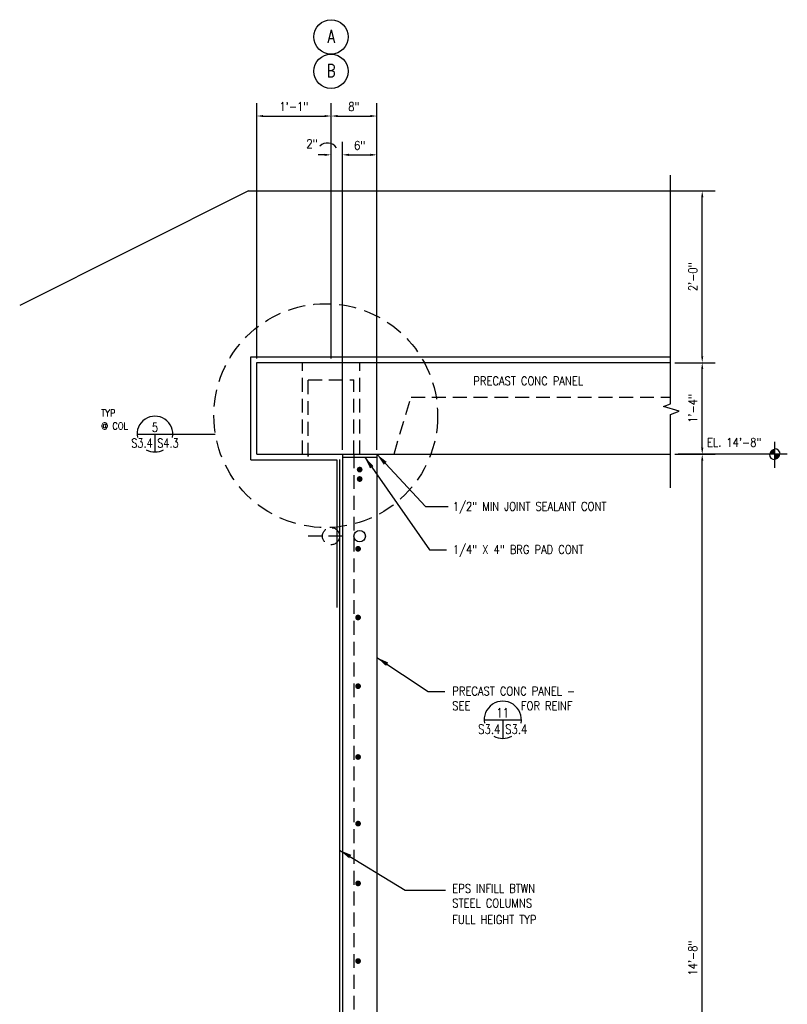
# Model space of a CAD drawing. Header units: inches. Extents: x -4171 to -3688, y 2912 to 4428.
# Tile 9 of 9: x -4015 to -3881, y 4253 to 4425. Entities that reach past the tile are written whole.
import ezdxf
from ezdxf.enums import TextEntityAlignment as Align

# ---------------------------------------------------------------- set-up
doc = ezdxf.new("R2010")
doc.units = ezdxf.units.IN
doc.header["$MEASUREMENT"] = 0
doc.linetypes.add('DASHED', pattern=[7.275, 4.85, -2.425])
doc.linetypes.add('HIDDEN2', pattern=[0.1875, 0.125, -0.0625])
doc.layers.get('0').update_dxf_attribs({"linetype": 'CONTINUOUS'})
doc.layers.get('DEFPOINTS').update_dxf_attribs({"color": 4, "linetype": 'CONTINUOUS'})
for name, color, linetype in [('S-ANNO-DIMS', 4, 'CONTINUOUS'), ('S-ANNO-KEYN', 2, 'CONTINUOUS'), ('S-ANNO-SYMB', 2, 'CONTINUOUS'), ('S-ANNO-TEXT-LW10', 6, 'CONTINUOUS'), ('S-ANNO-TEXT-LW15-DASH', 2, 'HIDDEN2'), ('S-DETL-LW04', 15, 'CONTINUOUS'), ('S-DETL-LW07', 5, 'CONTINUOUS'), ('S-DETL-LW10', 2, 'CONTINUOUS'), ('S-DETL-LW10-DASH', 15, 'DASHED'), ('S-DETL-LW15', 2, 'CONTINUOUS'), ('S-DETL-LW20', 1, 'CONTINUOUS')]:
    doc.layers.add(name, color=color, linetype=linetype)
doc.styles.add('ROMANS', font='simplex.shx', dxfattribs={"width": 0.85})
doc.styles.add('SIMPLEX', font='simplex.shx')
doc.styles.get("Standard").update_dxf_attribs({"font": 'simplex.shx', "height": 609.6})
doc.styles.add('TEXT', font='Romans', dxfattribs={"width": 0.8})
doc.styles.add('TIGHT', font='SIMPLEX', dxfattribs={"width": 0.85})
doc.dimstyles.new('1TO12', dxfattribs={"dimscale": 12, "dimtxt": 0.125, "dimasz": 0.09375, "dimexe": 0.1875, "dimexo": 0.0625, "dimgap": 0.0625, "dimtad": 1, "dimdec": 4, "dimzin": 3, "dimdsep": 46, "dimlunit": 4, "dimtxsty": 'ROMANS', "dimcen": 0.09375, "dimclrt": 256, "dimadec": 0, "dimazin": 0, "dimtfac": 1, "dimtdec": 4, "dimtofl": 0, "dimtmove": 2, "dimatfit": 3, "dimfxl": 0, "dimfrac": 2, "dimtolj": 1, "dimtzin": 0, "dimarcsym": 0})
doc.dimstyles.new('DIM', dxfattribs={"dimscale": 12, "dimtxt": 0.125, "dimasz": 0.18, "dimexe": 0.09, "dimexo": 0.0625, "dimgap": 0.05, "dimtad": 1, "dimdec": 0, "dimzin": 0, "dimdsep": 46, "dimlunit": 4, "dimtxsty": 'SIMPLEX', "dimcen": 0.09, "dimadec": 0, "dimazin": 0, "dimtfac": 1, "dimtdec": 0, "dimtofl": 0, "dimtmove": 0, "dimatfit": 3, "dimfxl": 0, "dimfrac": 1, "dimtolj": 1, "dimtzin": 0, "dimarcsym": 0})

# ---------------------------------------------------------------- blocks, each defined once
blk = doc.blocks.new('*D7')
at = {"layer": 'DEFPOINTS', "color": 0}
for p in [(-3958.43, 4401.09), (-3960.43, 4375.94), (-3958.43, 4348.79)]:
    blk.add_point(p, dxfattribs=at)
at = {"layer": 'S-ANNO-DIMS', "color": 0, "lineweight": -2}
for p, q in [((-3960.43, 4376.69), (-3960.43, 4403.34)), ((-3958.43, 4349.54), (-3958.43, 4403.34)), ((-3961.55, 4401.09), (-3962.68, 4401.09)), ((-3957.3, 4401.09), (-3956.18, 4401.09))]:
    blk.add_line(p, q, dxfattribs=at)
at = {"layer": 'S-ANNO-DIMS', "color": 0}
for points in [[(-3961.55, 4401.28), (-3961.55, 4400.9), (-3960.43, 4401.09)], [(-3957.3, 4401.28), (-3957.3, 4400.9), (-3958.43, 4401.09)]]:
    blk.add_solid(points, dxfattribs=at)
at = {"layer": 'S-ANNO-DIMS', "insert": (-3963.76, 4403.03), "char_height": 1.5, "attachment_point": 5, "style": 'ROMANS'}
blk.add_mtext('\\A1;2"', dxfattribs=at)
blk = doc.blocks.new('*D8')
at = {"layer": 'DEFPOINTS', "color": 0}
for p in [(-3952.43, 4401.09), (-3958.43, 4348.79), (-3952.43, 4348.79)]:
    blk.add_point(p, dxfattribs=at)
at = {"layer": 'S-ANNO-DIMS', "color": 0, "lineweight": -2}
for p, q in [((-3952.43, 4349.54), (-3952.43, 4403.34)), ((-3957.3, 4401.09), (-3953.55, 4401.09))]:
    blk.add_line(p, q, dxfattribs=at)
at = {"layer": 'S-ANNO-DIMS', "color": 0}
for points in [[(-3957.3, 4401.28), (-3957.3, 4400.9), (-3958.43, 4401.09)], [(-3953.55, 4401.28), (-3953.55, 4400.9), (-3952.43, 4401.09)]]:
    blk.add_solid(points, dxfattribs=at)
at = {"layer": 'S-ANNO-DIMS', "insert": (-3955.43, 4402.73), "char_height": 1.5, "attachment_point": 5, "style": 'ROMANS'}
blk.add_mtext('\\A1;6"', dxfattribs=at)
blk = doc.blocks.new('*D9')
at = {"layer": 'DEFPOINTS', "color": 0}
for p in [(-3952.43, 4407.87), (-3960.43, 4376.69), (-3952.43, 4348.79)]:
    blk.add_point(p, dxfattribs=at)
at = {"layer": 'S-ANNO-DIMS', "color": 0, "lineweight": -2}
for p, q in [((-3960.43, 4377.44), (-3960.43, 4410.12)), ((-3952.43, 4349.54), (-3952.43, 4410.12)), ((-3959.3, 4407.87), (-3953.55, 4407.87))]:
    blk.add_line(p, q, dxfattribs=at)
at = {"layer": 'S-ANNO-DIMS', "color": 0}
for points in [[(-3959.3, 4408.05), (-3959.3, 4407.68), (-3960.43, 4407.87)], [(-3953.55, 4408.05), (-3953.55, 4407.68), (-3952.43, 4407.87)]]:
    blk.add_solid(points, dxfattribs=at)
at = {"layer": 'S-ANNO-DIMS', "insert": (-3956.43, 4409.51), "char_height": 1.5, "attachment_point": 5, "style": 'ROMANS'}
blk.add_mtext('\\A1;8"', dxfattribs=at)
blk = doc.blocks.new('*D10')
at = {"layer": 'DEFPOINTS', "color": 0}
for p in [(-3901.08, 4348.79), (-3895.56, 4348.79), (-3901.08, 4172.79)]:
    blk.add_point(p, dxfattribs=at)
at = {"layer": 'S-ANNO-DIMS', "color": 0, "lineweight": -2}
for p, q in [((-3900.33, 4348.79), (-3893.31, 4348.79)), ((-3895.56, 4173.92), (-3895.56, 4347.67)), ((-3900.33, 4172.79), (-3893.31, 4172.79))]:
    blk.add_line(p, q, dxfattribs=at)
at = {"layer": 'S-ANNO-DIMS', "color": 0}
for points in [[(-3895.75, 4347.67), (-3895.37, 4347.67), (-3895.56, 4348.79)], [(-3895.75, 4173.92), (-3895.37, 4173.92), (-3895.56, 4172.79)]]:
    blk.add_solid(points, dxfattribs=at)
at = {"layer": 'S-ANNO-DIMS', "insert": (-3897.2, 4260.79), "char_height": 1.5, "attachment_point": 5, "rotation": 90, "style": 'ROMANS'}
blk.add_mtext('\\A1;14\'-8"', dxfattribs=at)
blk = doc.blocks.new('*D27')
at = {"layer": 'DEFPOINTS', "color": 0}
for p in [(-3960.43, 4407.87), (-3973.43, 4364.79), (-3960.43, 4364.79)]:
    blk.add_point(p, dxfattribs=at)
at = {"layer": 'S-ANNO-DIMS', "color": 0, "lineweight": -2}
for p, q in [((-3973.43, 4365.54), (-3973.43, 4410.12)), ((-3960.43, 4365.54), (-3960.43, 4410.12)), ((-3972.3, 4407.87), (-3961.55, 4407.87))]:
    blk.add_line(p, q, dxfattribs=at)
at = {"layer": 'S-ANNO-DIMS', "color": 0}
for points in [[(-3972.3, 4408.05), (-3972.3, 4407.68), (-3973.43, 4407.87)], [(-3961.55, 4408.05), (-3961.55, 4407.68), (-3960.43, 4407.87)]]:
    blk.add_solid(points, dxfattribs=at)
at = {"layer": 'S-ANNO-DIMS', "insert": (-3966.93, 4409.51), "char_height": 1.5, "attachment_point": 5, "style": 'ROMANS'}
blk.add_mtext('\\A1;1\'-1"', dxfattribs=at)
blk = doc.blocks.new('DETTAG')
at = {"linetype": 'Continuous'}
blk.add_line((-0.25, 0), (0.25, 0), dxfattribs=at)
blk.add_line((0, 0), (0, -0.25))
for start, end in [(349.193077, 190.806923), (241.044976, 298.955024)]:
    blk.add_arc((0, 0), 0.25, start, end)
at = {"style": 'TIGHT', "width": 0.8}
blk.add_attdef('NO', text='', height=0.125, dxfattribs=at).set_placement((0, 0.03125), align=Align.CENTER)
blk.add_attdef('FROM', text='', height=0.125, dxfattribs=at).set_placement((-0.03125, -0.1875), align=Align.RIGHT)
blk.add_attdef('TO', (0.03125, -0.1875), '', height=0.125, dxfattribs=at)
blk = doc.blocks.new('*D37')
at = {"layer": 'DEFPOINTS', "color": 0}
for p in [(-3901.08, 4364.79), (-3895.56, 4364.79), (-3901.08, 4348.79)]:
    blk.add_point(p, dxfattribs=at)
at = {"layer": 'S-ANNO-DIMS', "color": 0, "lineweight": -2}
for p, q in [((-3900.33, 4364.79), (-3893.31, 4364.79)), ((-3895.56, 4349.92), (-3895.56, 4363.67)), ((-3900.33, 4348.79), (-3893.31, 4348.79))]:
    blk.add_line(p, q, dxfattribs=at)
at = {"layer": 'S-ANNO-DIMS', "color": 0}
for points in [[(-3895.75, 4363.67), (-3895.37, 4363.67), (-3895.56, 4364.79)], [(-3895.75, 4349.92), (-3895.37, 4349.92), (-3895.56, 4348.79)]]:
    blk.add_solid(points, dxfattribs=at)
at = {"layer": 'S-ANNO-DIMS', "insert": (-3897.2, 4356.79), "char_height": 1.5, "attachment_point": 5, "rotation": 90, "style": 'ROMANS'}
blk.add_mtext('\\A1;1\'-4"', dxfattribs=at)
blk = doc.blocks.new('*D39')
at = {"layer": 'DEFPOINTS', "color": 0}
for p in [(-3905.05, 4394.79), (-3895.56, 4394.79), (-3905.05, 4364.79)]:
    blk.add_point(p, dxfattribs=at)
at = {"layer": 'S-ANNO-DIMS', "color": 0, "lineweight": -2}
for p, q in [((-3904.3, 4394.79), (-3893.31, 4394.79)), ((-3895.56, 4365.92), (-3895.56, 4393.67))]:
    blk.add_line(p, q, dxfattribs=at)
at = {"layer": 'S-ANNO-DIMS', "color": 0}
for points in [[(-3895.75, 4393.67), (-3895.37, 4393.67), (-3895.56, 4394.79)], [(-3895.75, 4365.92), (-3895.37, 4365.92), (-3895.56, 4364.79)]]:
    blk.add_solid(points, dxfattribs=at)
at = {"layer": 'S-ANNO-DIMS', "insert": (-3897.2, 4379.79), "char_height": 1.5, "attachment_point": 5, "rotation": 90, "style": 'ROMANS'}
blk.add_mtext('\\A1;2\'-0"', dxfattribs=at)

msp = doc.modelspace()

# ---------------------------------------------------------------- linework, layer by layer
at = {"layer": 'S-ANNO-DIMS'}
msp.add_arc((-3961.03949, 4401.26978), 1.89419, 34.1645918, 134.9584786, dxfattribs=at)
at = {"layer": 'S-ANNO-KEYN'}
msp.add_line((-3988.08144, 4352.31281), (-3980.66473, 4352.31281), dxfattribs=at)
at = {"layer": 'S-ANNO-KEYN', "linetype": 'Continuous'}
for centre in [(-3960.42952, 4421.69366), (-3960.42952, 4415.68909)]:
    msp.add_circle(centre, 3, dxfattribs=at)
at = {"layer": 'S-ANNO-SYMB'}
for p, q in [((-3901.07914, 4357.58916), (-3901.07914, 4397.51839)), ((-3902.32081, 4357.1268), (-3901.07914, 4357.58916)), ((-3899.60234, 4356.3172), (-3902.32081, 4357.1268)), ((-3901.07914, 4355.73877), (-3899.60234, 4356.3172)), ((-3901.07914, 4342.9293), (-3901.07914, 4355.73877))]:
    msp.add_line(p, q, dxfattribs=at)
at = {"layer": 'S-ANNO-TEXT-LW15-DASH', "ltscale": 24}
msp.add_circle((-3961.35852, 4355.53894), 19.55347, dxfattribs=at)
at = {"layer": 'S-DETL-LW04', "ltscale": 36}
msp.add_line((-3882.87765, 4346.42453), (-3882.87765, 4350.93468), dxfattribs=at)
at = {"layer": 'S-DETL-LW04', "ltscale": 12}
msp.add_line((-3880.68809, 4348.7915), (-3899.75862, 4348.7915), dxfattribs=at)
at = {"layer": 'S-DETL-LW04', "const_width": 0.9375}
for points in [[(-3883.3464, 4348.7915, -0.414213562), (-3882.87765, 4349.26025, -1)], [(-3882.4089, 4348.7915, -0.414213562), (-3882.87765, 4348.32275, -1)]]:
    msp.add_lwpolyline(points, format="xyb", dxfattribs=at)
at = {"layer": 'S-DETL-LW04'}
for start, end in [(0, 90), (180, 270)]:
    msp.add_arc((-3882.87765, 4348.7915), 0.9375, start, end, dxfattribs=at)
at = {"layer": 'S-DETL-LW07', "linetype": 'Continuous'}
msp.add_circle((-3955.42952, 4334.48512), 1, dxfattribs=at)
at = {"layer": 'S-DETL-LW10', "linetype": 'Continuous'}
for q in [(-4014.85167, 4374.78863), (-3901.07914, 4394.7915)]:
    msp.add_line((-3974.84593, 4394.7915), q, dxfattribs=at)
at = {"layer": 'S-DETL-LW10-DASH', "ltscale": 0.5}
for p, q in [((-3965.42952, 4348.7915), (-3965.42952, 4364.7915)), ((-3955.42952, 4348.7915), (-3955.42952, 4364.7915)), ((-3964.42952, 4348.37995), (-3964.42952, 4361.8139)), ((-3964.42952, 4361.8139), (-3956.42952, 4361.8139)), ((-3956.42952, 4348.7915), (-3956.42952, 4361.8139)), ((-3949.42952, 4348.7915), (-3946.42952, 4358.7915)), ((-3946.42952, 4358.7915), (-3901.07914, 4358.7915)), ((-3956.42952, 4348.7915), (-3956.42952, 4172.7915)), ((-3958.42952, 4334.48512), (-3964.42952, 4334.48512))]:
    msp.add_line(p, q, dxfattribs=at)
msp.add_circle((-3960.42952, 4334.48512), 1.5, dxfattribs=at)
at = {"layer": 'S-DETL-LW15', "linetype": 'Continuous', "const_width": 0.5}
for points in [[(-3955.67952, 4346.11404, 1), (-3955.17952, 4346.11404, 1)], [(-3955.67982, 4344.46862, 1), (-3955.17982, 4344.46862, 1)], [(-3955.95867, 4332.27996, 1), (-3955.45867, 4332.27996, 1)], [(-3955.95867, 4320.27996, 1), (-3955.45867, 4320.27996, 1)], [(-3955.95867, 4308.27996, 1), (-3955.45867, 4308.27996, 1)], [(-3955.95867, 4295.91751, 1), (-3955.45867, 4295.91751, 1)], [(-3955.95867, 4284.27996, 1), (-3955.45867, 4284.27996, 1)], [(-3955.95867, 4273.84168, 1), (-3955.45867, 4273.84168, 1)], [(-3955.95867, 4260.27996, 1), (-3955.45867, 4260.27996, 1)]]:
    msp.add_lwpolyline(points, format="xyb", close=True, dxfattribs=at)
at = {"layer": 'S-DETL-LW20', "linetype": 'Continuous'}
for p, q in [((-3974.42952, 4365.7915), (-3901.07914, 4365.7915)), ((-3974.42952, 4347.7915), (-3974.42952, 4365.7915)), ((-3973.42952, 4364.7915), (-3901.07914, 4364.7915)), ((-3973.42952, 4348.7915), (-3973.42952, 4364.7915)), ((-3973.42952, 4348.7915), (-3973.42952, 4364.7915)), ((-3974.42952, 4347.7915), (-3959.42952, 4347.7915)), ((-3973.42952, 4348.7915), (-3901.07914, 4348.7915)), ((-3959.42952, 4347.7915), (-3959.42952, 4322.01342)), ((-3958.92952, 4347.87509), (-3958.92952, 4191.07749)), ((-3958.42952, 4348.7915), (-3958.42952, 4172.7915)), ((-3958.42952, 4348.7915), (-3952.42952, 4348.7915)), ((-3958.42952, 4348.2915), (-3952.42952, 4348.2915)), ((-3952.42952, 4348.7915), (-3952.42952, 4172.7915))]:
    msp.add_line(p, q, dxfattribs=at)
at = {"layer": 'S-DETL-LW20', "linetype": 'HIDDEN2'}
msp.add_line((-3964.42952, 4348.7915), (-3964.42952, 4348.37995), dxfattribs=at)

# ---------------------------------------------------------------- block references
at = {"layer": 'S-ANNO-KEYN', "xscale": 12.5000000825, "yscale": 12.5000000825, "zscale": 12.5000000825}
msp.add_blockref('DETTAG', (-3991.20644, 4352.31281), dxfattribs=at).add_auto_attribs({'NO': '5', 'FROM': 'S3.4', 'TO': 'S4.3'})
at = {"layer": 'S-ANNO-TEXT-LW10', "xscale": 13.02083341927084, "yscale": 13.02083341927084, "zscale": 13.02083341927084}
msp.add_blockref('DETTAG', (-3930.42469, 4302.40788), dxfattribs=at).add_auto_attribs({'NO': '11', 'FROM': 'S3.4', 'TO': 'S3.4'})

# ---------------------------------------------------------------- texts
at = {"layer": 'S-ANNO-KEYN', "linetype": 'Continuous', "width": 0.75}
for s, p in [('A', (-3960.43172, 4421.78696)), ('B', (-3960.43172, 4415.78239))]:
    msp.add_text(s, height=2.25, dxfattribs=at).set_placement(p, align=Align.MIDDLE)
at = {"layer": 'S-ANNO-TEXT-LW10', "style": 'ROMANS', "width": 0.85}
for s, p in [('PRECAST CONC PANEL', (-3935.56197, 4360.85702)), ('1/2" MIN JOINT SEALANT CONT', (-3939.14273, 4338.93957)), ('1/4" X 4" BRG PAD CONT', (-3939.14273, 4331.40369)), ('PRECAST CONC PANEL - ', (-3939.24038, 4306.67894)), ('SEE         FOR REINF', (-3939.24038, 4304.10759)), ('EPS INFILL BTWN', (-3939.24038, 4272.20367)), ('STEEL COLUMNS', (-3939.24038, 4269.63233)), ('FULL HEIGHT TYP', (-3939.24038, 4266.76286))]:
    msp.add_text(s, height=1.5, dxfattribs=at).set_placement(p)
at = {"layer": 'S-ANNO-TEXT-LW10', "style": 'TIGHT', "width": 0.85}
for s, p in [('TYP', (-4000.62077, 4356.62622)), ('@ COL', (-4000.62077, 4354.34867))]:
    msp.add_text(s, height=1.25, dxfattribs=at).set_placement(p, align=Align.TOP_LEFT)
at = {"layer": 'S-ANNO-TEXT-LW10', "ltscale": 48, "style": 'TEXT', "width": 0.85}
msp.add_text('EL. 14\'-8"', height=1.5, dxfattribs=at).set_placement((-3894.72036, 4350.11594))

# ---------------------------------------------------------------- dimensions: what is measured, and where the dimension line sits
at = {"layer": 'S-ANNO-DIMS'}
for base, p1, p2, picture, middle in [((-3960.42952, 4407.86633), (-3973.42952, 4364.7915), (-3960.42952, 4364.7915), '*D27', (-3966.92952, 4409.50919)), ((-3952.42952, 4407.86633), (-3960.42952, 4376.68679), (-3952.42952, 4348.7915), '*D9', (-3956.42952, 4409.50919))]:
    dim = msp.add_linear_dim(base=base, p1=p1, p2=p2, dimstyle='1TO12', dxfattribs=at)
    dim.commit()
    dim.dimension.update_dxf_attribs({"geometry": picture, "text_midpoint": middle})
dim = msp.add_linear_dim(base=(-3958.42952, 4401.08861), p1=(-3960.42952, 4375.93679), p2=(-3958.42952, 4348.7915), dimstyle='1TO12', dxfattribs=at)
dim.commit()
dim.dimension.update_dxf_attribs({"geometry": '*D7', "text_midpoint": (-3963.76159, 4403.02511), "dimtype": 160})
dim = msp.add_linear_dim(base=(-3952.42952, 4401.08861), p1=(-3958.42952, 4348.7915), p2=(-3952.42952, 4348.7915), dimstyle='1TO12', override={"dimse1": 1}, dxfattribs=at)
dim.commit()
dim.dimension.update_dxf_attribs({"geometry": '*D8', "text_midpoint": (-3955.42952, 4402.73147)})
dim = msp.add_linear_dim(base=(-3895.55978, 4394.7915), p1=(-3905.04751, 4364.7915), p2=(-3905.04751, 4394.7915), angle=90, text='2\'-0"', dimstyle='1TO12', override={"dimse1": 1}, dxfattribs=at)
dim.commit()
dim.dimension.update_dxf_attribs({"geometry": '*D39', "text_midpoint": (-3897.20264, 4379.7915)})
for base, p1, p2, picture, middle in [((-3895.55978, 4364.7915), (-3901.07914, 4348.7915), (-3901.07914, 4364.7915), '*D37', (-3897.20264, 4356.7915)), ((-3895.55978, 4348.7915), (-3901.0754, 4172.7915), (-3901.07914, 4348.7915), '*D10', (-3897.20264, 4260.7915))]:
    dim = msp.add_linear_dim(base=base, p1=p1, p2=p2, angle=90, dimstyle='1TO12', dxfattribs=at)
    dim.commit()
    dim.dimension.update_dxf_attribs({"geometry": picture, "text_midpoint": middle})

# ---------------------------------------------------------------- leaders
at = {"layer": 'S-ANNO-TEXT-LW10'}
for points in [[(-3954.55402, 4348.2915), (-3943.24636, 4332.10871), (-3940.23099, 4332.10871)], [(-3952.42952, 4348.7915), (-3943.90598, 4339.64458), (-3939.9483, 4339.64458)], [(-3952.42952, 4313.30972), (-3943.44797, 4307.36279), (-3940.53677, 4307.36279)], [(-3958.92952, 4279.64506), (-3947.4886, 4272.68588), (-3940.40047, 4272.68588)]]:
    msp.add_leader(points, dimstyle='DIM', dxfattribs=at)

doc.saveas('drawing.dxf')
